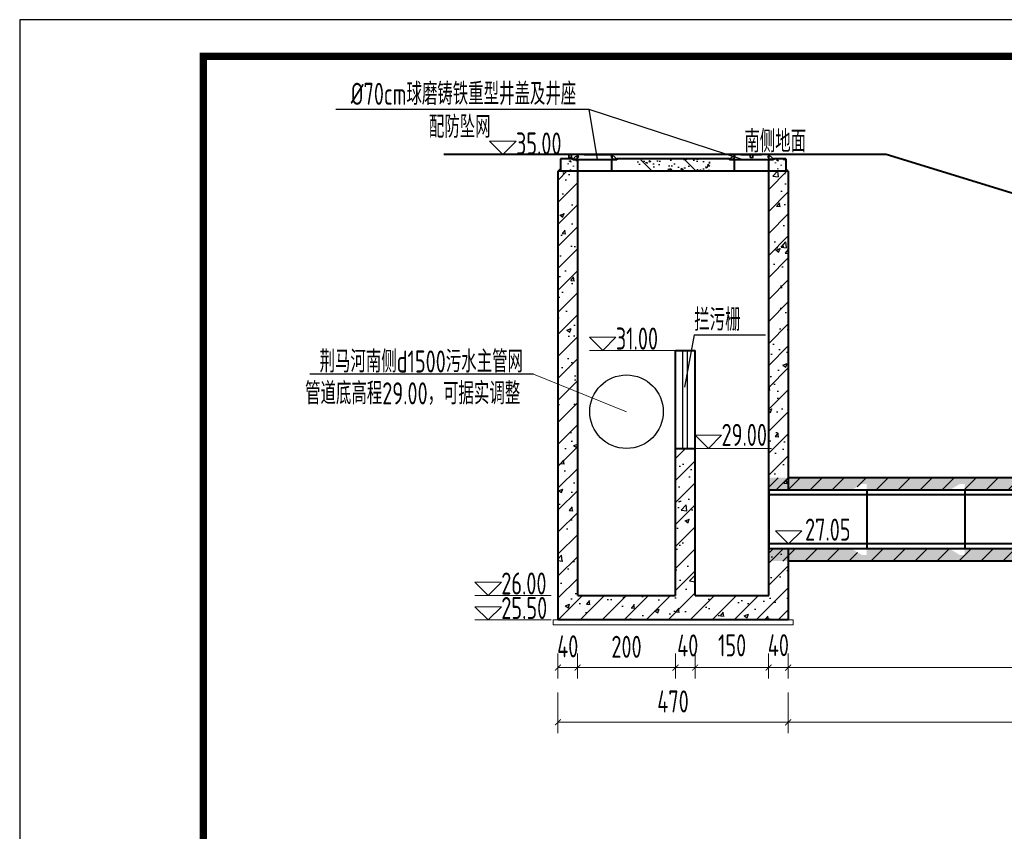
# Model space of a CAD drawing. Header units: millimetres. Extents: x 65530 to 130460, y -103607 to -18875.
# Tile 29 of 73: x 86219 to 88229, y -69807 to -68150. Entities that reach past the tile are written whole.
import ezdxf

# ---------------------------------------------------------------- set-up
doc = ezdxf.new("R2010")
doc.units = ezdxf.units.MM
doc.header["$LTSCALE"] = 0.5
for name, color, linetype, lineweight in [('LAYER3', 7, 'Continuous', 50), ('填充', 4, 'Continuous', 25), ('标注线', 4, 'Continuous', 13), ('粗线', 1, 'Continuous', 40), ('细实线', 7, 'Continuous', 25), ('细线', 3, 'Continuous', 25), ('轮廓', 1, 'Continuous', 40)]:
    doc.layers.add(name, color=color, linetype=linetype, lineweight=lineweight)
doc.styles.add('HzTxt', font='tssdeng.shx', dxfattribs={"width": 0.7, "bigfont": 'hztxt.shx'})
doc.dimstyles.new('1bi150', dxfattribs={"dimtxt": 45, "dimasz": 22.5, "dimexe": 22.5, "dimexo": 22.5, "dimgap": 20, "dimtad": 1, "dimdec": 0, "dimtxsty": 'HzTxt', "dimblk": 'ARCHTICK', "dimcen": 2.5, "dimclrd": 256, "dimclre": 256, "dimclrt": 256, "dimadec": 0, "dimazin": 0, "dimtfac": 1, "dimtdec": 0, "dimtmove": 2, "dimatfit": 2, "dimfxl": 0, "dimlwd": -1, "dimlwe": -1, "dimarcsym": 0})
pattern_1 = [(135, (86147.6573, -68465.01304), (-0.2245064, -0.2245064), [])]
pattern_2 = [(45, (88638.03766, -68464.98622), (0.2245064, -0.2245064), [])]
pattern_3 = [(135, (86467.6585, -68465.01304), (-0.2245064, -0.2245064), [])]
pattern_4 = [(45, (88958.03885, -68464.98622), (0.2245064, -0.2245064), [])]
pattern_5 = [(45, (-166.666, -2019.82), (-22.45064, 22.45064), [])]

# ---------------------------------------------------------------- blocks, each defined once
blk = doc.blocks.new('_ArchTick')
at = {"color": 0, "linetype": 'ByBlock', "const_width": 0.15}
blk.add_lwpolyline([(-0.5, -0.5), (0.5, 0.5)], dxfattribs=at)
blk = doc.blocks.new('*D390')
at = {"layer": 'Defpoints', "color": 0}
for p in [(91107.8, -69495.1), (87787.5, -69540.5), (87787.5, -69584.2)]:
    blk.add_point(p, dxfattribs=at)
at = {"layer": '标注线'}
for p, q in [((91107.8, -69517.6), (91107.8, -69606.7)), ((87787.5, -69563), (87787.5, -69606.7)), ((91107.8, -69584.2), (87787.5, -69584.2))]:
    blk.add_line(p, q, dxfattribs=at)
at = {"layer": '标注线', "xscale": 12, "yscale": 12, "zscale": 12, "rotation": 180}
blk.add_blockref('_ArchTick', (87787.5, -69584.2), dxfattribs=at)
at = {"layer": '标注线', "xscale": 12, "yscale": 12, "zscale": 12}
blk.add_blockref('_ArchTick', (91107.8, -69584.2), dxfattribs=at)
at = {"layer": '标注线', "insert": (89447.7, -69541.7), "char_height": 45, "attachment_point": 5, "style": 'HzTxt'}
blk.add_mtext('3320', dxfattribs=at)
blk = doc.blocks.new('*D409')
at = {"layer": 'Defpoints', "color": 0}
for p in [(87747.5, -69421), (87787.5, -69421), (87747.5, -69472.6)]:
    blk.add_point(p, dxfattribs=at)
at = {"layer": '标注线'}
for p, q in [((87747.5, -69443.5), (87747.5, -69495.1)), ((87787.5, -69443.5), (87787.5, -69495.1)), ((87787.5, -69472.6), (87747.5, -69472.6))]:
    blk.add_line(p, q, dxfattribs=at)
at = {"layer": '标注线', "xscale": 12, "yscale": 12, "zscale": 12, "rotation": 180}
blk.add_blockref('_ArchTick', (87747.5, -69472.6), dxfattribs=at)
at = {"layer": '标注线', "xscale": 12, "yscale": 12, "zscale": 12}
blk.add_blockref('_ArchTick', (87787.5, -69472.6), dxfattribs=at)
at = {"layer": '标注线', "insert": (87767.5, -69426.8), "char_height": 45, "attachment_point": 5, "style": 'HzTxt'}
blk.add_mtext('40', dxfattribs=at)
blk = doc.blocks.new('*D410')
at = {"layer": 'Defpoints', "color": 0}
for p in [(87597.5, -69421), (87747.5, -69421), (87597.5, -69472.6)]:
    blk.add_point(p, dxfattribs=at)
at = {"layer": '标注线'}
for p, q in [((87597.5, -69443.5), (87597.5, -69495.1)), ((87747.5, -69443.5), (87747.5, -69495.1)), ((87747.5, -69472.6), (87597.5, -69472.6))]:
    blk.add_line(p, q, dxfattribs=at)
at = {"layer": '标注线', "xscale": 12, "yscale": 12, "zscale": 12, "rotation": 180}
blk.add_blockref('_ArchTick', (87597.5, -69472.6), dxfattribs=at)
at = {"layer": '标注线', "xscale": 12, "yscale": 12, "zscale": 12}
blk.add_blockref('_ArchTick', (87747.5, -69472.6), dxfattribs=at)
at = {"layer": '标注线', "insert": (87673.1, -69427.2), "char_height": 45, "attachment_point": 5, "style": 'HzTxt'}
blk.add_mtext('150', dxfattribs=at)
blk = doc.blocks.new('*D411')
at = {"layer": 'Defpoints', "color": 0}
for p in [(87557.5, -69421), (87597.5, -69421), (87557.5, -69472.6)]:
    blk.add_point(p, dxfattribs=at)
at = {"layer": '标注线'}
for p, q in [((87557.5, -69443.5), (87557.5, -69495.1)), ((87597.5, -69443.5), (87597.5, -69495.1)), ((87597.5, -69472.6), (87557.5, -69472.6))]:
    blk.add_line(p, q, dxfattribs=at)
at = {"layer": '标注线', "xscale": 12, "yscale": 12, "zscale": 12, "rotation": 180}
blk.add_blockref('_ArchTick', (87557.5, -69472.6), dxfattribs=at)
at = {"layer": '标注线', "xscale": 12, "yscale": 12, "zscale": 12}
blk.add_blockref('_ArchTick', (87597.5, -69472.6), dxfattribs=at)
at = {"layer": '标注线', "insert": (87582.5, -69427.4), "char_height": 45, "attachment_point": 5, "style": 'HzTxt'}
blk.add_mtext('40', dxfattribs=at)
blk = doc.blocks.new('*D412')
at = {"layer": 'Defpoints', "color": 0}
for p in [(87357.5, -69421), (87557.5, -69421), (87357.5, -69472.6)]:
    blk.add_point(p, dxfattribs=at)
at = {"layer": '标注线'}
for p, q in [((87357.5, -69443.5), (87357.5, -69495.1)), ((87557.5, -69443.5), (87557.5, -69495.1)), ((87557.5, -69472.6), (87357.5, -69472.6))]:
    blk.add_line(p, q, dxfattribs=at)
at = {"layer": '标注线', "xscale": 12, "yscale": 12, "zscale": 12, "rotation": 180}
blk.add_blockref('_ArchTick', (87357.5, -69472.6), dxfattribs=at)
at = {"layer": '标注线', "xscale": 12, "yscale": 12, "zscale": 12}
blk.add_blockref('_ArchTick', (87557.5, -69472.6), dxfattribs=at)
at = {"layer": '标注线', "insert": (87457.5, -69430.1), "char_height": 45, "attachment_point": 5, "style": 'HzTxt'}
blk.add_mtext('200', dxfattribs=at)
blk = doc.blocks.new('*D413')
at = {"layer": 'Defpoints', "color": 0}
for p in [(87317.5, -69421), (87357.5, -69421), (87317.5, -69472.6)]:
    blk.add_point(p, dxfattribs=at)
at = {"layer": '标注线'}
for p, q in [((87317.5, -69443.5), (87317.5, -69495.1)), ((87357.5, -69443.5), (87357.5, -69495.1)), ((87357.5, -69472.6), (87317.5, -69472.6))]:
    blk.add_line(p, q, dxfattribs=at)
at = {"layer": '标注线', "xscale": 12, "yscale": 12, "zscale": 12, "rotation": 180}
blk.add_blockref('_ArchTick', (87317.5, -69472.6), dxfattribs=at)
at = {"layer": '标注线', "xscale": 12, "yscale": 12, "zscale": 12}
blk.add_blockref('_ArchTick', (87357.5, -69472.6), dxfattribs=at)
at = {"layer": '标注线', "insert": (87337.5, -69429.2), "char_height": 45, "attachment_point": 5, "style": 'HzTxt'}
blk.add_mtext('40', dxfattribs=at)
blk = doc.blocks.new('*D414')
at = {"layer": 'Defpoints', "color": 0}
for p in [(87317.5, -69500.6), (87787.5, -69500.6), (87317.5, -69584.2)]:
    blk.add_point(p, dxfattribs=at)
at = {"layer": '标注线'}
for p, q in [((87317.5, -69523.1), (87317.5, -69606.7)), ((87787.5, -69523.1), (87787.5, -69606.7)), ((87787.5, -69584.2), (87317.5, -69584.2))]:
    blk.add_line(p, q, dxfattribs=at)
at = {"layer": '标注线', "xscale": 12, "yscale": 12, "zscale": 12, "rotation": 180}
blk.add_blockref('_ArchTick', (87317.5, -69584.2), dxfattribs=at)
at = {"layer": '标注线', "xscale": 12, "yscale": 12, "zscale": 12}
blk.add_blockref('_ArchTick', (87787.5, -69584.2), dxfattribs=at)
at = {"layer": '标注线', "insert": (87552.5, -69541.7), "char_height": 45, "attachment_point": 5, "style": 'HzTxt'}
blk.add_mtext('470', dxfattribs=at)
blk = doc.blocks.new('*D416')
at = {"layer": 'Defpoints', "color": 0}
for p in [(91107.8, -69383.5), (87787.5, -69428.9), (87787.5, -69472.6)]:
    blk.add_point(p, dxfattribs=at)
at = {"layer": '标注线'}
for p, q in [((91107.8, -69406), (91107.8, -69495.1)), ((87787.5, -69451.4), (87787.5, -69495.1)), ((91107.8, -69472.6), (87787.5, -69472.6))]:
    blk.add_line(p, q, dxfattribs=at)
at = {"layer": '标注线', "xscale": 12, "yscale": 12, "zscale": 12, "rotation": 180}
blk.add_blockref('_ArchTick', (87787.5, -69472.6), dxfattribs=at)
at = {"layer": '标注线', "xscale": 12, "yscale": 12, "zscale": 12}
blk.add_blockref('_ArchTick', (91107.8, -69472.6), dxfattribs=at)
at = {"layer": '标注线', "insert": (89447.7, -69430.1), "char_height": 45, "attachment_point": 5, "style": 'HzTxt'}
blk.add_mtext('3320', dxfattribs=at)

msp = doc.modelspace()

# ---------------------------------------------------------------- hatches: boundary and pattern name
h = msp.add_hatch()
h.set_pattern_fill('ANSI31', color=4, scale=20, style=0)
h.set_pattern_definition([(135, (672390.77, -3848964.19), (44.9012806, 44.9012806), [])])
h.paths.add_polyline_path([(87477.85, -68436.16), (87487.85, -68436.16), (87487.85, -68434.16), (87617.85, -68434.16), (87617.85, -68436.16), (87627.85, -68436.16), (87627.85, -68459.16), (87477.85, -68459.16)])
h = msp.add_hatch()
h.set_pattern_fill('AR-CONC', color=4, scale=0.2, style=0)
h.set_pattern_definition([(130, (87627.85, -68459.162), (-36.437, -3.188), [3.81, -41.91]), (185, (87627.85, -68459.162), (7.049, 38.211), [3.048, -33.528]), (79.55, (87624.812, -68459.428), (-29.3885, 35.023), [3.238, -35.618]), (133.816, (87627.85, -68449), (-54.216, -8.408), [5.715, -62.865]), (83.364, (87623.33, -68449.703), (-47.48, 49.485), [4.857, -53.427]), (188.816, (87627.85, -68449), (-47.48, 49.485), [4.572, -50.292]), (159, (87622.77, -68451.542), (-30.323, -20.453), [3.81, -41.91]), (214, (87622.77, -68451.542), (-12.36, 36.838), [3.048, -33.528]), (108.55, (87620.24, -68453.247), (-42.683, 16.385), [3.238, -35.618]), (142.5, (87627.849, -68459.162), (-0.6177, 16.911), [0, -33.1216, 0, -34.036, 0, -33.655]), (172.5, (87627.849, -68459.162), (-13.364, 20.0361), [0, -19.4056, 0, -32.3596, 0, -12.827]), (212.5, (87639.177, -68459.162), (-27.1181, -1.1457), [0, -12.7, 0, -39.624, 0, -52.578]), (222.5, (87644.257, -68459.162), (-29.626, 5.0853), [0, -16.51, 0, -26.3144, 0, -37.338])])
h.paths.add_polyline_path([(87477.85, -68436.16), (87487.85, -68436.16), (87487.85, -68434.16), (87617.85, -68434.16), (87617.85, -68436.16), (87627.85, -68436.16), (87627.85, -68459.16), (87477.85, -68459.16)])
at = {"layer": '填充'}
h = msp.add_hatch(dxfattribs=at)
h.set_pattern_fill('ANSI31', color=256, scale=10, style=0)
h.set_pattern_definition([(45, (33.334, -2019.82), (-22.45064, 22.45064), [])])
h.paths.add_polyline_path([(87787.85, -69375.15), (87787.85, -69230.15), (87757.09, -69230.15), (87755.09, -69231.95), (87753.09, -69230.15), (87747.85, -69230.15), (87747.85, -69325.15), (87597.85, -69325.15), (87597.85, -69025.15), (87557.85, -69025.15), (87557.85, -69325.15), (87357.85, -69325.15), (87357.85, -68910.08), (87317.85, -68893.99), (87317.85, -69375.15)])
h.paths.add_polyline_path([(87787.85, -68459.16), (87747.85, -68459.16), (87747.85, -69110.15), (87753.09, -69110.15), (87755.09, -69108.35), (87757.09, -69110.15), (87787.85, -69110.15)])
h.paths.add_polyline_path([(87357.85, -68459.16), (87317.85, -68459.16), (87317.85, -68893.99), (87357.85, -68910.08)])
h.paths.add_polyline_path([(87642.49, -69029.05), (87762.44, -69029.05), (87762.44, -68974.53), (87642.49, -68974.53)], flags=25)
h = msp.add_hatch(dxfattribs=at)
h.set_pattern_fill('ANSI31', color=256, scale=10, style=0)
h.set_pattern_definition(pattern_5)
h.paths.add_polyline_path([(91147.85, -69097.85), (91147.85, -69085.15), (89267.1, -69085.15), (89267.1, -69110.15), (89317.5, -69110.15), (89337.59, -69097.85), (89348.09, -69097.85), (89348.09, -69110.15), (89353.09, -69110.15), (89354.09, -69109.25), (89356.09, -69109.25), (89357.09, -69110.15), (89517.5, -69110.15), (89537.59, -69097.85), (89548.09, -69097.85), (89548.09, -69110.15), (89553.09, -69110.15), (89554.09, -69109.25), (89556.09, -69109.25), (89557.09, -69110.15), (89717.5, -69110.15), (89737.59, -69097.85), (89748.09, -69097.85), (89748.09, -69110.15), (89753.09, -69110.15), (89754.09, -69109.25), (89756.09, -69109.25), (89757.09, -69110.15), (89917.5, -69110.15), (89937.59, -69097.85), (89948.09, -69097.85), (89948.09, -69110.15), (89953.09, -69110.15), (89954.09, -69109.25), (89956.09, -69109.25), (89957.09, -69110.15), (90117.5, -69110.15), (90137.59, -69097.85), (90148.09, -69097.85), (90148.09, -69110.15), (90153.09, -69110.15), (90154.09, -69109.25), (90156.09, -69109.25), (90157.09, -69110.15), (90317.5, -69110.15), (90337.59, -69097.85), (90348.09, -69097.85), (90348.09, -69110.15), (90353.09, -69110.15), (90354.09, -69109.25), (90356.09, -69109.25), (90357.09, -69110.15), (90517.5, -69110.15), (90537.59, -69097.85), (90548.09, -69097.85), (90548.09, -69110.15), (90553.09, -69110.15), (90554.09, -69109.25), (90556.09, -69109.25), (90557.09, -69110.15), (90717.5, -69110.15), (90737.59, -69097.85), (90748.09, -69097.85), (90748.09, -69110.15), (90753.09, -69110.15), (90754.09, -69109.25), (90756.09, -69109.25), (90757.09, -69110.15), (90917.5, -69110.15), (90937.59, -69097.85), (90948.09, -69097.85), (90948.09, -69110.15), (90953.09, -69110.15), (90954.09, -69109.25), (90956.09, -69109.25), (90957.09, -69110.15), (91117.5, -69110.15), (91137.59, -69097.85)])
h.paths.add_polyline_path([(87747.85, -69085.15), (87747.85, -69097.85), (87748.09, -69097.85), (87748.09, -69110.15), (87753.09, -69110.15), (87754.09, -69109.25), (87756.09, -69109.25), (87757.09, -69110.15), (87917.5, -69110.15), (87937.59, -69097.85), (87948.09, -69097.85), (87948.09, -69110.15), (87953.09, -69110.15), (87954.09, -69109.25), (87956.09, -69109.25), (87957.09, -69110.15), (88117.5, -69110.15), (88137.59, -69097.85), (88148.09, -69097.85), (88148.09, -69110.15), (88153.09, -69110.15), (88154.09, -69109.25), (88156.09, -69109.25), (88157.09, -69110.15), (88317.5, -69110.15), (88337.59, -69097.85), (88348.09, -69097.85), (88348.09, -69110.15), (88353.09, -69110.15), (88354.09, -69109.25), (88356.09, -69109.25), (88357.09, -69110.15), (88517.5, -69110.15), (88537.59, -69097.85), (88548.09, -69097.85), (88548.09, -69110.15), (88553.09, -69110.15), (88554.09, -69109.25), (88556.09, -69109.25), (88557.09, -69110.15), (88717.5, -69110.15), (88737.59, -69097.85), (88748.09, -69097.85), (88748.09, -69110.15), (88753.09, -69110.15), (88754.09, -69109.25), (88756.09, -69109.25), (88757.09, -69110.15), (88917.5, -69110.15), (88937.59, -69097.85), (88948.09, -69097.85), (88948.09, -69110.15), (88953.09, -69110.15), (88954.09, -69109.25), (88956.09, -69109.25), (88957.09, -69110.15), (89117.5, -69110.15), (89137.59, -69097.85), (89148.09, -69097.85), (89148.09, -69110.15), (89153.09, -69110.15), (89154.09, -69109.25), (89156.09, -69109.25), (89157.09, -69110.15), (89267.1, -69110.15), (89267.1, -69085.15)])
h = msp.add_hatch(dxfattribs=at)
h.set_pattern_fill('ANSI31', color=256, scale=10, style=0)
h.set_pattern_definition(pattern_5)
h.paths.add_polyline_path([(87747.85, -69242.45), (87747.85, -69255.15), (91147.85, -69255.15), (91147.85, -69242.45), (91137.59, -69242.45), (91117.5, -69230.15), (90957.09, -69230.15), (90955.09, -69231.95), (90953.09, -69230.15), (90948.09, -69230.15), (90948.09, -69242.45), (90937.59, -69242.45), (90917.5, -69230.15), (90757.09, -69230.15), (90755.09, -69231.95), (90753.09, -69230.15), (90748.09, -69230.15), (90748.09, -69242.45), (90737.59, -69242.45), (90717.5, -69230.15), (90557.09, -69230.15), (90555.09, -69231.95), (90553.09, -69230.15), (90548.09, -69230.15), (90548.09, -69242.45), (90537.59, -69242.45), (90517.5, -69230.15), (90357.09, -69230.15), (90355.09, -69231.95), (90353.09, -69230.15), (90348.09, -69230.15), (90348.09, -69242.45), (90337.59, -69242.45), (90317.5, -69230.15), (90157.09, -69230.15), (90155.09, -69231.95), (90153.09, -69230.15), (90148.09, -69230.15), (90148.09, -69242.45), (90137.59, -69242.45), (90117.5, -69230.15), (89957.09, -69230.15), (89955.09, -69231.95), (89953.09, -69230.15), (89948.09, -69230.15), (89948.09, -69242.45), (89937.59, -69242.45), (89917.5, -69230.15), (89757.09, -69230.15), (89755.09, -69231.95), (89753.09, -69230.15), (89748.09, -69230.15), (89748.09, -69242.45), (89737.59, -69242.45), (89717.5, -69230.15), (89557.09, -69230.15), (89555.09, -69231.95), (89553.09, -69230.15), (89548.09, -69230.15), (89548.09, -69242.45), (89537.59, -69242.45), (89517.5, -69230.15), (89357.09, -69230.15), (89355.09, -69231.95), (89353.09, -69230.15), (89348.09, -69230.15), (89348.09, -69242.45), (89337.59, -69242.45), (89317.5, -69230.15), (89157.09, -69230.15), (89155.09, -69231.95), (89153.09, -69230.15), (89148.09, -69230.15), (89148.09, -69242.45), (89137.59, -69242.45), (89117.5, -69230.15), (88957.09, -69230.15), (88955.09, -69231.95), (88953.09, -69230.15), (88948.09, -69230.15), (88948.09, -69242.45), (88937.59, -69242.45), (88917.5, -69230.15), (88757.09, -69230.15), (88755.09, -69231.95), (88753.09, -69230.15), (88748.09, -69230.15), (88748.09, -69242.45), (88737.59, -69242.45), (88717.5, -69230.15), (88557.09, -69230.15), (88555.09, -69231.95), (88553.09, -69230.15), (88548.09, -69230.15), (88548.09, -69242.45), (88537.59, -69242.45), (88517.5, -69230.15), (88357.09, -69230.15), (88355.09, -69231.95), (88353.09, -69230.15), (88348.09, -69230.15), (88348.09, -69242.45), (88337.59, -69242.45), (88317.5, -69230.15), (88157.09, -69230.15), (88155.09, -69231.95), (88153.09, -69230.15), (88148.09, -69230.15), (88148.09, -69242.45), (88137.59, -69242.45), (88117.5, -69230.15), (87957.09, -69230.15), (87955.09, -69231.95), (87953.09, -69230.15), (87948.09, -69230.15), (87948.09, -69242.45), (87937.59, -69242.45), (87917.5, -69230.15), (87757.09, -69230.15), (87755.09, -69231.95), (87753.09, -69230.15), (87748.09, -69230.15), (87748.09, -69242.45)])
at = {"layer": '标注线'}
h = msp.add_hatch(dxfattribs=at)
h.set_pattern_fill('AR-CONC', color=256, scale=0.2)
h.set_pattern_definition([(50, (52430.573, -71510.82), (36.436934, -3.187817), [3.81, -41.91]), (355, (52430.573, -71510.82), (-7.048684, 38.21137), [3.048, -33.528117]), (100.45144, (52433.61, -71511.085), (29.38825, 35.02355), [3.238, -35.61805]), (46.1842, (52430.573, -71500.66), (54.21581, -8.408466), [5.715, -62.865]), (96.63556, (52435.09, -71501.36), (47.48083, 49.485225), [4.857005, -53.42712]), (351.18415, (52430.573, -71500.66), (47.48083, 49.485225), [4.57199, -50.29195]), (21, (52435.653, -71503.2), (30.322878, -20.45304), [3.81, -41.91]), (326, (52435.653, -71503.2), (12.360406, 36.837593), [3.048, -33.528]), (71.45144, (52438.18, -71504.904), (42.683284, 16.384554), [3.238, -35.617988]), (37.5, (52430.573, -71510.82), (0.6177207, 16.911008), [0, -33.1216, 0, -34.036, 0, -33.655]), (7.5, (52430.573, -71510.82), (13.3639325, 20.036115), [0, -19.4056, 0, -32.3596, 0, -12.827]), (327.5, (52419.245, -71510.82), (27.118119, -1.145749), [0, -12.7, 0, -39.624, 0, -52.578]), (317.5, (52414.165, -71510.82), (29.625836, 5.085298), [0, -16.51, 0, -26.3144, 0, -37.338])])
h.paths.add_polyline_path([(87322.85, -68459.16), (87322.85, -68434.16), (87347.85, -68434.16), (87347.85, -68436.16), (87357.85, -68436.16), (87357.85, -68459.16)])
h = msp.add_hatch(dxfattribs=at)
h.set_pattern_fill('AR-CONC', color=256, scale=0.2)
h.set_pattern_definition([(50, (52853.953, -71508.798), (36.436934, -3.187817), [3.81, -41.91]), (355, (52853.953, -71508.798), (-7.048684, 38.21137), [3.048, -33.528117]), (100.45144, (52856.99, -71509.063), (29.38825, 35.02355), [3.238, -35.61805]), (46.1842, (52853.953, -71498.64), (54.21581, -8.408466), [5.715, -62.865]), (96.63556, (52858.47, -71499.34), (47.48083, 49.485225), [4.857005, -53.42712]), (351.18415, (52853.953, -71498.64), (47.48083, 49.485225), [4.57199, -50.29195]), (21, (52859.033, -71501.178), (30.322878, -20.45304), [3.81, -41.91]), (326, (52859.033, -71501.178), (12.360406, 36.837593), [3.048, -33.528]), (71.45144, (52861.56, -71502.882), (42.683284, 16.384554), [3.238, -35.617988]), (37.5, (52853.953, -71508.798), (0.6177207, 16.911008), [0, -33.1216, 0, -34.036, 0, -33.655]), (7.5, (52853.953, -71508.798), (13.3639325, 20.036115), [0, -19.4056, 0, -32.3596, 0, -12.827]), (327.5, (52842.625, -71508.798), (27.118119, -1.145749), [0, -12.7, 0, -39.624, 0, -52.578]), (317.5, (52837.545, -71508.798), (29.625836, 5.085298), [0, -16.51, 0, -26.3144, 0, -37.338])])
h.paths.add_polyline_path([(87746.23, -68457.14), (87746.23, -68432.14), (87771.23, -68432.14), (87771.23, -68434.14), (87781.23, -68434.14), (87781.23, -68457.14)])
at = {"layer": '细实线'}
h = msp.add_hatch(dxfattribs=at)
h.set_pattern_fill('AR-CONC', color=256, scale=0.5, style=0)
h.set_pattern_definition([(50, (33.334, -2019.82), (91.092334, -7.969543), [9.525, -104.775]), (355, (33.33, -2019.82), (-17.62141, 95.52832), [7.62, -83.82]), (100.451, (40.925, -2020.48), (73.47125, 87.558344), [8.095, -89.045]), (46.1842, (33.33, -1994.42), (135.53952, -21.02116), [14.2875, -157.1625]), (96.6356, (44.63, -1996.17), (118.70212, 123.71278), [12.1425, -133.5675]), (351.184, (33.33, -1994.42), (118.7023, 123.71256), [11.43, -125.73]), (21, (46.034, -2000.77), (75.80744, -51.13276), [9.525, -104.775]), (326, (46.03, -2000.77), (30.901014, 92.09398), [7.62, -83.82]), (71.4514, (52.35, -2005.03), (106.708245, 40.96143), [8.095, -89.045]), (37.5, (33.334, -2019.82), (1.544302, 42.277519), [0, -82.804, 0, -85.09, 0, -84.1375]), (7.5, (33.334, -2019.82), (33.409831, 50.090287), [0, -48.514, 0, -80.899, 0, -32.0675]), (327.5, (5.013, -2019.82), (67.795298, -2.864372), [0, -31.75, 0, -99.06, 0, -131.445]), (317.5, (-7.69, -2019.82), (74.06459, 12.713246), [0, -41.275, 0, -65.786, 0, -93.345])])
h.paths.add_polyline_path([(87747.85, -69110.15), (87753.09, -69110.15), (87755.09, -69108.35), (87757.09, -69110.15), (87787.85, -69110.15), (87787.85, -68459.16), (87747.85, -68459.16)])
h.paths.add_polyline_path([(87317.85, -69375.15), (87787.85, -69375.15), (87787.85, -69230.15), (87757.09, -69230.15), (87755.09, -69231.95), (87753.09, -69230.15), (87747.85, -69230.15), (87747.85, -69325.15), (87597.85, -69325.15), (87597.85, -69025.15), (87557.85, -69025.15), (87557.85, -69325.15), (87357.85, -69325.15), (87357.85, -68910.08), (87317.85, -68893.99)])
h.paths.add_polyline_path([(87317.85, -68893.99), (87357.85, -68910.08), (87357.85, -68459.16), (87317.85, -68459.16)])
h.paths.add_polyline_path([(87642.49, -69029.05), (87762.44, -69029.05), (87762.44, -68974.53), (87642.49, -68974.53)], flags=25)
h = msp.add_hatch(dxfattribs=at)
h.set_pattern_fill('AR-CONC', color=256, scale=0.5, style=0)
h.set_pattern_definition([(50, (-166.666, -2019.82), (91.092334, -7.969543), [9.525, -104.775]), (355, (-166.67, -2019.82), (-17.62141, 95.52832), [7.62, -83.82]), (100.451, (-159.075, -2020.48), (73.47125, 87.558344), [8.095, -89.045]), (46.1842, (-166.67, -1994.42), (135.53952, -21.02116), [14.2875, -157.1625]), (96.6356, (-155.37, -1996.17), (118.70212, 123.71278), [12.1425, -133.5675]), (351.184, (-166.67, -1994.42), (118.7023, 123.71256), [11.43, -125.73]), (21, (-153.966, -2000.77), (75.80744, -51.13276), [9.525, -104.775]), (326, (-153.97, -2000.77), (30.901014, 92.09398), [7.62, -83.82]), (71.4514, (-147.65, -2005.03), (106.708245, 40.96143), [8.095, -89.045]), (37.5, (-166.666, -2019.82), (1.544302, 42.277519), [0, -82.804, 0, -85.09, 0, -84.1375]), (7.5, (-166.666, -2019.82), (33.409831, 50.090287), [0, -48.514, 0, -80.899, 0, -32.0675]), (327.5, (-194.987, -2019.82), (67.795298, -2.864372), [0, -31.75, 0, -99.06, 0, -131.445]), (317.5, (-207.69, -2019.82), (74.06459, 12.713246), [0, -41.275, 0, -65.786, 0, -93.345])])
h.paths.add_polyline_path([(91147.85, -69097.85), (91147.85, -69085.15), (89267.1, -69085.15), (89267.1, -69110.15), (89317.5, -69110.15), (89337.59, -69097.85), (89348.09, -69097.85), (89348.09, -69110.15), (89353.09, -69110.15), (89355.09, -69108.35), (89357.09, -69110.15), (89517.5, -69110.15), (89537.59, -69097.85), (89548.09, -69097.85), (89548.09, -69110.15), (89553.09, -69110.15), (89555.09, -69108.35), (89557.09, -69110.15), (89717.5, -69110.15), (89737.59, -69097.85), (89748.09, -69097.85), (89748.09, -69110.15), (89753.09, -69110.15), (89755.09, -69108.35), (89757.09, -69110.15), (89917.5, -69110.15), (89937.59, -69097.85), (89948.09, -69097.85), (89948.09, -69110.15), (89953.09, -69110.15), (89955.09, -69108.35), (89957.09, -69110.15), (90117.5, -69110.15), (90137.59, -69097.85), (90148.09, -69097.85), (90148.09, -69110.15), (90153.09, -69110.15), (90155.09, -69108.35), (90157.09, -69110.15), (90317.5, -69110.15), (90337.59, -69097.85), (90348.09, -69097.85), (90348.09, -69110.15), (90353.09, -69110.15), (90355.09, -69108.35), (90357.09, -69110.15), (90517.5, -69110.15), (90537.59, -69097.85), (90548.09, -69097.85), (90548.09, -69110.15), (90553.09, -69110.15), (90555.09, -69108.35), (90557.09, -69110.15), (90717.5, -69110.15), (90737.59, -69097.85), (90748.09, -69097.85), (90748.09, -69110.15), (90753.09, -69110.15), (90755.09, -69108.35), (90757.09, -69110.15), (90917.5, -69110.15), (90937.59, -69097.85), (90948.09, -69097.85), (90948.09, -69110.15), (90953.09, -69110.15), (90955.09, -69108.35), (90957.09, -69110.15), (91117.5, -69110.15), (91137.59, -69097.85)])
h.paths.add_polyline_path([(87747.85, -69085.15), (87747.85, -69097.85), (87748.09, -69097.85), (87748.09, -69110.15), (87753.09, -69110.15), (87755.09, -69108.35), (87757.09, -69110.15), (87917.5, -69110.15), (87937.59, -69097.85), (87948.09, -69097.85), (87948.09, -69110.15), (87953.09, -69110.15), (87955.09, -69108.35), (87957.09, -69110.15), (88117.5, -69110.15), (88137.59, -69097.85), (88148.09, -69097.85), (88148.09, -69110.15), (88153.09, -69110.15), (88155.09, -69108.35), (88157.09, -69110.15), (88317.5, -69110.15), (88337.59, -69097.85), (88348.09, -69097.85), (88348.09, -69110.15), (88353.09, -69110.15), (88355.09, -69108.35), (88357.09, -69110.15), (88517.5, -69110.15), (88537.59, -69097.85), (88548.09, -69097.85), (88548.09, -69110.15), (88553.09, -69110.15), (88555.09, -69108.35), (88557.09, -69110.15), (88717.5, -69110.15), (88737.59, -69097.85), (88748.09, -69097.85), (88748.09, -69110.15), (88753.09, -69110.15), (88755.09, -69108.35), (88757.09, -69110.15), (88917.5, -69110.15), (88937.59, -69097.85), (88948.09, -69097.85), (88948.09, -69110.15), (88953.09, -69110.15), (88955.09, -69108.35), (88957.09, -69110.15), (89117.5, -69110.15), (89137.59, -69097.85), (89148.09, -69097.85), (89148.09, -69110.15), (89153.09, -69110.15), (89155.09, -69108.35), (89157.09, -69110.15), (89267.1, -69110.15), (89267.1, -69085.15)])
h.paths.add_polyline_path([(87747.85, -69242.45), (87747.85, -69255.15), (91147.85, -69255.15), (91147.85, -69242.45), (91137.59, -69242.45), (91117.5, -69230.15), (90957.09, -69230.15), (90955.09, -69231.95), (90953.09, -69230.15), (90948.09, -69230.15), (90948.09, -69242.45), (90937.59, -69242.45), (90917.5, -69230.15), (90757.09, -69230.15), (90755.09, -69231.95), (90753.09, -69230.15), (90748.09, -69230.15), (90748.09, -69242.45), (90737.59, -69242.45), (90717.5, -69230.15), (90557.09, -69230.15), (90555.09, -69231.95), (90553.09, -69230.15), (90548.09, -69230.15), (90548.09, -69242.45), (90537.59, -69242.45), (90517.5, -69230.15), (90357.09, -69230.15), (90355.09, -69231.95), (90353.09, -69230.15), (90348.09, -69230.15), (90348.09, -69242.45), (90337.59, -69242.45), (90317.5, -69230.15), (90157.09, -69230.15), (90155.09, -69231.95), (90153.09, -69230.15), (90148.09, -69230.15), (90148.09, -69242.45), (90137.59, -69242.45), (90117.5, -69230.15), (89957.09, -69230.15), (89955.09, -69231.95), (89953.09, -69230.15), (89948.09, -69230.15), (89948.09, -69242.45), (89937.59, -69242.45), (89917.5, -69230.15), (89757.09, -69230.15), (89755.09, -69231.95), (89753.09, -69230.15), (89748.09, -69230.15), (89748.09, -69242.45), (89737.59, -69242.45), (89717.5, -69230.15), (89557.09, -69230.15), (89555.09, -69231.95), (89553.09, -69230.15), (89548.09, -69230.15), (89548.09, -69242.45), (89537.59, -69242.45), (89517.5, -69230.15), (89357.09, -69230.15), (89355.09, -69231.95), (89353.09, -69230.15), (89348.09, -69230.15), (89348.09, -69242.45), (89337.59, -69242.45), (89317.5, -69230.15), (89157.09, -69230.15), (89155.09, -69231.95), (89153.09, -69230.15), (89148.09, -69230.15), (89148.09, -69242.45), (89137.59, -69242.45), (89117.5, -69230.15), (88957.09, -69230.15), (88955.09, -69231.95), (88953.09, -69230.15), (88948.09, -69230.15), (88948.09, -69242.45), (88937.59, -69242.45), (88917.5, -69230.15), (88757.09, -69230.15), (88755.09, -69231.95), (88753.09, -69230.15), (88748.09, -69230.15), (88748.09, -69242.45), (88737.59, -69242.45), (88717.5, -69230.15), (88557.09, -69230.15), (88555.09, -69231.95), (88553.09, -69230.15), (88548.09, -69230.15), (88548.09, -69242.45), (88537.59, -69242.45), (88517.5, -69230.15), (88357.09, -69230.15), (88355.09, -69231.95), (88353.09, -69230.15), (88348.09, -69230.15), (88348.09, -69242.45), (88337.59, -69242.45), (88317.5, -69230.15), (88157.09, -69230.15), (88155.09, -69231.95), (88153.09, -69230.15), (88148.09, -69230.15), (88148.09, -69242.45), (88137.59, -69242.45), (88117.5, -69230.15), (87957.09, -69230.15), (87955.09, -69231.95), (87953.09, -69230.15), (87948.09, -69230.15), (87948.09, -69242.45), (87937.59, -69242.45), (87917.5, -69230.15), (87757.09, -69230.15), (87755.09, -69231.95), (87753.09, -69230.15), (87748.09, -69230.15), (87748.09, -69242.45)])
at = {"layer": '细线', "linetype": 'Continuous', "lineweight": 25}
h = msp.add_hatch(dxfattribs=at)
h.set_pattern_fill('ANSI31', color=256, scale=0.1, angle=90, style=0)
h.set_pattern_definition(pattern_1)
h.paths.add_polyline_path([(87357.85, -68430.15), (87356.96, -68430.15), (87356.6, -68434.29), (87349.79, -68434.15), (87349.79, -68433.65), (87349.12, -68433.65), (87348.87, -68435.15), (87357.37, -68435.15)])
h = msp.add_hatch(dxfattribs=at)
h.set_pattern_fill('ANSI31', color=256, scale=0.1, angle=90, style=0)
h.set_pattern_definition(pattern_1)
h.paths.add_polyline_path([(87358.84, -68427.95), (87359.04, -68429.06), (87357.83, -68429.11), (87358.23, -68427.96), (87357.97, -68427.96), (87357.97, -68427.95), (87357.15, -68427.95), (87356.96, -68430.15), (87359.49, -68430.15), (87359.45, -68430)])
h.paths.add_polyline_path([(87357.92, -68425.2), (87357.18, -68425.18), (87357.24, -68427.95), (87357.97, -68427.95)])
h = msp.add_hatch(dxfattribs=at)
h.set_pattern_fill('ANSI31', color=256, scale=0.1, angle=90, style=0)
h.set_pattern_definition(pattern_2)
h.paths.add_polyline_path([(87426.85, -68427.92), (87426.65, -68429.04), (87427.86, -68429.08), (87427.47, -68427.93), (87427.72, -68427.94), (87427.72, -68427.92), (87428.55, -68427.92), (87428.74, -68430.12), (87426.21, -68430.12), (87426.24, -68429.97)])
h.paths.add_polyline_path([(87427.78, -68425.17), (87428.52, -68425.16), (87428.45, -68427.92), (87427.72, -68427.92)])
h = msp.add_hatch(dxfattribs=at)
h.set_pattern_fill('ANSI31', color=256, scale=0.1, angle=90, style=0)
h.set_pattern_definition(pattern_2)
h.paths.add_polyline_path([(87427.85, -68430.12), (87428.74, -68430.12), (87429.09, -68434.26), (87435.9, -68434.12), (87435.9, -68433.62), (87436.57, -68433.62), (87436.83, -68435.12), (87428.33, -68435.12)])
h = msp.add_hatch(dxfattribs=at)
h.set_pattern_fill('ANSI31', color=256, scale=0.1, angle=90, style=0)
h.set_pattern_definition(pattern_3)
h.paths.add_polyline_path([(87677.85, -68430.15), (87676.96, -68430.15), (87676.61, -68434.29), (87669.79, -68434.15), (87669.79, -68433.65), (87669.13, -68433.65), (87668.87, -68435.15), (87677.37, -68435.15)])
h = msp.add_hatch(dxfattribs=at)
h.set_pattern_fill('ANSI31', color=256, scale=0.1, angle=90, style=0)
h.set_pattern_definition(pattern_3)
h.paths.add_polyline_path([(87678.84, -68427.95), (87679.04, -68429.06), (87677.84, -68429.11), (87678.23, -68427.96), (87677.97, -68427.96), (87677.97, -68427.95), (87677.15, -68427.95), (87676.96, -68430.15), (87679.49, -68430.15), (87679.45, -68430)])
h.paths.add_polyline_path([(87677.92, -68425.2), (87677.18, -68425.18), (87677.24, -68427.95), (87677.97, -68427.95)])
h = msp.add_hatch(dxfattribs=at)
h.set_pattern_fill('ANSI31', color=256, scale=0.1, angle=90, style=0)
h.set_pattern_definition(pattern_4)
h.paths.add_polyline_path([(87746.85, -68427.92), (87746.65, -68429.04), (87747.86, -68429.08), (87747.47, -68427.93), (87747.72, -68427.94), (87747.72, -68427.92), (87748.55, -68427.92), (87748.74, -68430.12), (87746.21, -68430.12), (87746.24, -68429.97)])
h.paths.add_polyline_path([(87747.78, -68425.17), (87748.52, -68425.16), (87748.45, -68427.92), (87747.72, -68427.92)])
h = msp.add_hatch(dxfattribs=at)
h.set_pattern_fill('ANSI31', color=256, scale=0.1, angle=90, style=0)
h.set_pattern_definition(pattern_4)
h.paths.add_polyline_path([(87747.85, -68430.12), (87748.74, -68430.12), (87749.09, -68434.26), (87755.9, -68434.12), (87755.9, -68433.62), (87756.57, -68433.62), (87756.83, -68435.12), (87748.33, -68435.12)])

# ---------------------------------------------------------------- linework, layer by layer
at = {"color": 4}
msp.add_line((87595.42, -68793.08), (87575.59, -68899.89), dxfattribs=at)
for p, q in [((87571.58, -68825.15), (87571.58, -69025.15)), ((87581.58, -68825.15), (87581.58, -69025.15))]:
    msp.add_line(p, q)
at = {"color": 0}
msp.add_lwpolyline([(86218.76, -72604.87), (92518.76, -72604.87), (92518.76, -68149.87), (86218.76, -68149.87)], close=True, dxfattribs=at)
at = {"color": 0, "const_width": 15}
msp.add_lwpolyline([(86593.76, -72529.87), (92443.76, -72529.87), (92443.76, -68224.87), (86593.76, -68224.87)], close=True, dxfattribs=at)
at = {"layer": 'LAYER3', "color": 7, "lineweight": 50}
for p, q in [((87347.85, -68434.16), (87347.85, -68436.16)), ((87437.85, -68434.16), (87437.85, -68436.16))]:
    msp.add_line(p, q, dxfattribs=at)
at = {"layer": '标注线'}
for p, q in [((87357.18, -68425.18), (87357.18, -68425.15)), ((87428.52, -68425.16), (87428.52, -68425.15)), ((87733.55, -68425.15), (87733.35, -68425.6)), ((87557.85, -68825.15), (87381.98, -68825.15)), ((87267.76, -68873.85), (87457.52, -68950.15)), ((87753.36, -69025.15), (87597.85, -69025.15)), ((87303.7, -69325.15), (87148.19, -69325.15)), ((87303.7, -69375.15), (87148.19, -69375.15)), ((87307.85, -69385.15), (87307.85, -69375.15)), ((87317.85, -69375.15), (87307.85, -69375.15)), ((87797.85, -69385.15), (87307.85, -69385.15)), ((87797.85, -69375.15), (87787.85, -69375.15)), ((87797.85, -69385.15), (87797.85, -69375.15))]:
    msp.add_line(p, q, dxfattribs=at)
for points in [[(87205.03, -68425.12), (87231.96, -68398.19), (87178.1, -68398.19)], [(87408.92, -68825.15), (87435.85, -68798.22), (87381.98, -68798.22)], [(87624.78, -69025.15), (87651.71, -68998.22), (87597.85, -68998.22)], [(87788.43, -69220.15), (87815.37, -69193.22), (87761.5, -69193.22)], [(87175.12, -69325.15), (87202.05, -69298.22), (87148.19, -69298.22)], [(87175.12, -69375.15), (87202.05, -69348.22), (87148.19, -69348.22)]]:
    msp.add_lwpolyline(points, close=True, dxfattribs=at)
at = {"layer": '粗线'}
for p, q in [((87347.85, -68434.16), (87322.85, -68434.16)), ((87322.85, -68434.16), (87322.85, -68459.16)), ((87437.85, -68436.16), (87347.85, -68436.16)), ((87357.85, -68459.16), (87357.85, -68436.16)), ((87427.85, -68459.16), (87427.85, -68436.16)), ((87667.85, -68434.16), (87437.85, -68434.16)), ((87667.85, -68434.16), (87667.85, -68436.16)), ((87757.85, -68436.16), (87667.85, -68436.16)), ((87677.85, -68459.16), (87677.85, -68436.16)), ((87747.85, -68459.16), (87747.85, -68436.16)), ((87782.85, -68434.16), (87757.85, -68434.16)), ((87757.85, -68434.16), (87757.85, -68436.16)), ((87782.85, -68434.16), (87782.85, -68459.16)), ((87317.85, -68459.16), (87322.85, -68454.16)), ((87317.85, -69375.15), (87317.85, -68459.16)), ((87787.85, -68459.16), (87317.85, -68459.16)), ((87357.85, -69325.15), (87357.85, -68459.16)), ((87747.85, -69325.15), (87747.85, -68459.16)), ((87787.85, -68459.16), (87782.85, -68454.16)), ((87787.85, -68459.16), (87787.85, -69110.15)), ((87557.85, -69325.15), (87557.85, -68825.15)), ((87557.85, -68825.15), (87597.85, -68825.15)), ((87597.85, -69325.15), (87597.85, -68825.15)), ((87557.85, -69025.15), (87597.85, -69025.15)), ((87787.85, -69230.15), (87787.85, -69375.15)), ((87357.85, -69325.15), (87557.85, -69325.15)), ((87597.85, -69325.15), (87747.85, -69325.15)), ((87787.85, -69375.15), (87317.85, -69375.15))]:
    msp.add_line(p, q, dxfattribs=at)
at = {"layer": '细实线'}
for p, q in [((86864.28, -68332.7), (87380.51, -68332.7)), ((87380.51, -68332.7), (87397.61, -68435.16)), ((87380.51, -68332.7), (87696.92, -68436.16)), ((87595.42, -68793.08), (87741.05, -68793.08)), ((87267.76, -68873.85), (86810.79, -68873.85))]:
    msp.add_line(p, q, dxfattribs=at)
msp.add_circle((87457.52, -68950.15), 75, dxfattribs=at)
at = {"layer": '细线', "linetype": 'Continuous', "lineweight": 25}
for p, q in [((87337.2, -68425.44), (87337.2, -68425.18)), ((87339.2, -68425.44), (87339.2, -68425.18)), ((87339.92, -68431.14), (87339.78, -68426.05)), ((87340.12, -68431.34), (87345.73, -68431.34)), ((87340.38, -68425.45), (87345.28, -68425.45)), ((87340.6, -68430.34), (87340.58, -68425.65)), ((87340.6, -68431.34), (87345.07, -68431.34)), ((87340.8, -68430.54), (87344.9, -68430.54)), ((87341.2, -68425.44), (87341.2, -68425.18)), ((87343.2, -68425.44), (87343.2, -68425.18)), ((87345.1, -68430.33), (87345.08, -68425.65)), ((87345.2, -68425.44), (87345.2, -68425.18)), ((87345.93, -68431.13), (87345.88, -68426.05)), ((87428.56, -68425.85), (87346.08, -68425.85)), ((87347.2, -68425.44), (87347.2, -68425.18)), ((87348.87, -68435.15), (87349.21, -68433.15)), ((87348.87, -68435.15), (87357.36, -68435.15)), ((87349.12, -68433.65), (87349.79, -68433.65)), ((87349.2, -68425.44), (87349.2, -68425.18)), ((87349.2, -68433.17), (87353.64, -68429.28)), ((87349.79, -68434.15), (87349.79, -68433.65)), ((87356.6, -68434.29), (87349.79, -68434.15)), ((87351.2, -68425.44), (87351.2, -68425.18)), ((87353.2, -68425.44), (87353.2, -68425.18)), ((87353.64, -68429.28), (87357.24, -68427.92)), ((87355.2, -68425.44), (87355.2, -68425.18)), ((87356.6, -68434.29), (87357.15, -68427.95)), ((87356.63, -68434.23), (87357.05, -68430.23)), ((87357.18, -68427.98), (87357.18, -68425.18)), ((87357.18, -68425.18), (87357.98, -68425.2)), ((87357.24, -68427.92), (87357.18, -68425.18)), ((87357.18, -68425.18), (87357.92, -68425.2)), ((87357.2, -68425.44), (87357.2, -68425.18)), ((87357.36, -68435.2), (87357.85, -68430.15)), ((87357.85, -68430.15), (87357.36, -68435.2)), ((87357.83, -68429.11), (87358.24, -68427.92)), ((87357.83, -68429.11), (87359.04, -68429.06)), ((87359.63, -68430.6), (87357.85, -68430.15)), ((87357.92, -68425.21), (87357.97, -68427.96)), ((87357.97, -68427.96), (87358.84, -68427.95)), ((87428.52, -68425.07), (87357.98, -68425.15)), ((87389.58, -68425.85), (87357.98, -68425.85)), ((87359.04, -68429.06), (87358.84, -68427.93)), ((87358.84, -68427.95), (87359.63, -68430.6)), ((87359.2, -68425.44), (87359.2, -68425.18)), ((87359.63, -68430.6), (87359.48, -68430.12)), ((87361.2, -68425.44), (87361.2, -68425.18)), ((87371.2, -68425.44), (87371.2, -68425.18)), ((87371.2, -68425.44), (87428.52, -68425.45)), ((87373.2, -68425.44), (87373.2, -68425.18)), ((87375.2, -68425.44), (87375.2, -68425.18)), ((87377.2, -68425.44), (87377.2, -68425.18)), ((87379.2, -68425.44), (87379.2, -68425.18)), ((87381.2, -68425.44), (87381.2, -68425.18)), ((87383.2, -68425.44), (87383.2, -68425.18)), ((87385.2, -68425.44), (87385.2, -68425.18)), ((87413.2, -68425.44), (87413.2, -68425.18)), ((87426.85, -68427.92), (87426.06, -68430.57)), ((87426.06, -68430.57), (87426.21, -68430.1)), ((87426.06, -68430.57), (87427.85, -68430.12)), ((87426.65, -68429.03), (87426.86, -68427.9)), ((87427.86, -68429.08), (87426.66, -68429.04)), ((87427.72, -68427.94), (87426.85, -68427.92)), ((87427.86, -68429.08), (87427.45, -68427.9)), ((87428.52, -68425.16), (87427.72, -68425.17)), ((87427.72, -68425.17), (87427.72, -68425.57)), ((87427.72, -68425.17), (87427.72, -68425.57)), ((87427.78, -68425.17), (87427.72, -68427.94)), ((87428.52, -68425.16), (87427.78, -68425.17)), ((87428.33, -68435.17), (87427.85, -68430.12)), ((87427.85, -68430.12), (87428.33, -68435.17)), ((87436.83, -68435.12), (87428.33, -68435.12)), ((87428.45, -68427.89), (87428.52, -68425.16)), ((87432.06, -68429.25), (87428.45, -68427.89)), ((87428.51, -68427.96), (87428.52, -68425.16)), ((87429.09, -68434.26), (87428.55, -68427.92)), ((87429.06, -68434.2), (87428.65, -68430.2)), ((87429.09, -68434.26), (87435.9, -68434.12)), ((87436.49, -68433.15), (87432.06, -68429.25)), ((87435.9, -68434.12), (87435.9, -68433.62)), ((87436.57, -68433.62), (87435.9, -68433.62)), ((87436.83, -68435.12), (87436.49, -68433.12)), ((87668.87, -68435.15), (87669.21, -68433.15)), ((87668.87, -68435.15), (87677.36, -68435.15)), ((87669.13, -68433.65), (87669.79, -68433.65)), ((87669.2, -68433.17), (87673.64, -68429.28)), ((87669.79, -68434.15), (87669.79, -68433.65)), ((87676.61, -68434.29), (87669.79, -68434.15)), ((87673.64, -68429.28), (87677.24, -68427.92)), ((87676.61, -68434.29), (87677.15, -68427.95)), ((87676.63, -68434.23), (87677.05, -68430.23)), ((87677.18, -68427.98), (87677.18, -68425.18)), ((87677.18, -68425.18), (87677.98, -68425.2)), ((87677.24, -68427.92), (87677.18, -68425.18)), ((87677.18, -68425.18), (87677.92, -68425.2)), ((87677.37, -68435.2), (87677.85, -68430.15)), ((87677.85, -68430.15), (87677.37, -68435.2)), ((87677.84, -68429.11), (87678.24, -68427.92)), ((87677.84, -68429.11), (87679.04, -68429.06)), ((87679.63, -68430.6), (87677.85, -68430.15)), ((87677.92, -68425.21), (87677.97, -68427.96)), ((87677.97, -68427.96), (87678.84, -68427.95)), ((87748.57, -68425.15), (87677.98, -68425.15)), ((87709.59, -68425.85), (87677.98, -68425.85)), ((87679.04, -68429.06), (87678.84, -68427.93)), ((87678.84, -68427.95), (87679.63, -68430.6)), ((87679.63, -68430.6), (87679.48, -68430.12)), ((87691.2, -68425.44), (87691.2, -68425.18)), ((87691.2, -68425.44), (87733.41, -68425.45)), ((87693.2, -68425.44), (87693.2, -68425.18)), ((87695.2, -68425.44), (87695.2, -68425.18)), ((87697.2, -68425.44), (87697.2, -68425.18)), ((87699.2, -68425.44), (87699.2, -68425.18)), ((87701.2, -68425.44), (87701.2, -68425.18)), ((87703.2, -68425.44), (87703.2, -68425.18)), ((87705.2, -68425.44), (87705.2, -68425.18)), ((87707.2, -68425.44), (87707.2, -68425.18)), ((87709.2, -68425.44), (87709.2, -68425.18)), ((87709.93, -68431.14), (87709.79, -68426.05)), ((87710.12, -68431.34), (87715.73, -68431.34)), ((87710.38, -68425.45), (87715.28, -68425.45)), ((87710.6, -68430.34), (87710.58, -68425.65)), ((87710.6, -68431.34), (87715.07, -68431.34)), ((87710.8, -68430.54), (87714.9, -68430.54)), ((87711.2, -68425.44), (87711.2, -68425.18)), ((87713.2, -68425.44), (87713.2, -68425.18)), ((87715.1, -68430.33), (87715.08, -68425.65)), ((87715.2, -68425.44), (87715.2, -68425.18)), ((87715.93, -68431.13), (87715.88, -68426.05)), ((87748.57, -68425.85), (87716.08, -68425.85)), ((87717.2, -68425.44), (87717.2, -68425.18)), ((87719.2, -68425.44), (87719.2, -68425.18)), ((87721.2, -68425.44), (87721.2, -68425.18)), ((87723.2, -68425.44), (87723.2, -68425.18)), ((87725.2, -68425.44), (87725.2, -68425.18)), ((87727.2, -68425.44), (87727.2, -68425.18)), ((87729.2, -68425.44), (87729.2, -68425.18)), ((87731.2, -68425.44), (87731.2, -68425.18)), ((87733.2, -68425.44), (87733.2, -68425.18)), ((87746.85, -68427.92), (87746.06, -68430.57)), ((87746.06, -68430.57), (87746.22, -68430.1)), ((87746.06, -68430.57), (87747.85, -68430.12)), ((87746.66, -68429.03), (87746.86, -68427.9)), ((87747.86, -68429.08), (87746.66, -68429.04)), ((87747.72, -68427.94), (87746.85, -68427.92)), ((87747.86, -68429.08), (87747.45, -68427.9)), ((87748.52, -68425.16), (87747.72, -68425.17)), ((87747.72, -68425.17), (87747.72, -68425.57)), ((87747.72, -68425.17), (87747.72, -68425.57)), ((87747.78, -68425.17), (87747.72, -68427.94)), ((87748.52, -68425.16), (87747.78, -68425.17)), ((87748.33, -68435.17), (87747.85, -68430.12)), ((87747.85, -68430.12), (87748.33, -68435.17)), ((87756.83, -68435.12), (87748.33, -68435.12)), ((87748.46, -68427.89), (87748.52, -68425.16)), ((87752.06, -68429.25), (87748.46, -68427.89)), ((87748.51, -68427.96), (87748.52, -68425.16)), ((87749.09, -68434.26), (87748.55, -68427.92)), ((87749.07, -68434.2), (87748.65, -68430.2)), ((87749.09, -68434.26), (87755.9, -68434.12)), ((87756.49, -68433.15), (87752.06, -68429.25)), ((87755.9, -68434.12), (87755.9, -68433.62)), ((87756.57, -68433.62), (87755.9, -68433.62)), ((87756.83, -68435.12), (87756.49, -68433.12))]:
    msp.add_line(p, q, dxfattribs=at)
at = {"layer": '细线'}
for p, q in [((87357.36, -68435.15), (87437.85, -68435.17)), ((87677.36, -68435.15), (87748.33, -68435.17))]:
    msp.add_line(p, q, dxfattribs=at)
at = {"layer": '细线', "linetype": 'Continuous', "lineweight": 25}
for centre, start, end in [((87339.58, -68426.05), 1.5654, 90), ((87340.12, -68431.14), 181.5654, 270), ((87340.38, -68425.65), 0.24549, 90), ((87340.8, -68430.34), 180.24549, 270), ((87344.9, -68430.34), 270, 0.24549), ((87345.28, -68425.65), 90, 180.24549), ((87345.73, -68431.14), 270, 0.56819), ((87346.08, -68426.05), 90, 180.56819), ((87709.59, -68426.05), 1.5654, 90), ((87710.12, -68431.14), 181.5654, 270), ((87710.38, -68425.65), 0.24549, 90), ((87710.8, -68430.34), 180.24549, 270), ((87714.9, -68430.34), 270, 0.24549), ((87715.28, -68425.65), 90, 180.24549), ((87715.73, -68431.14), 270, 0.56819), ((87716.08, -68426.05), 90, 180.56819)]:
    msp.add_arc(centre, 0.2, start, end, dxfattribs=at)
at = {"layer": '轮廓'}
for p, q in [((87987.85, -68425.15), (87084.71, -68425.15)), ((88635.36, -68625.15), (87987.85, -68425.15)), ((91108.04, -69085.15), (87787.69, -69085.15)), ((91147.85, -69110.15), (87748.09, -69110.15)), ((87748.09, -69110.15), (87748.09, -69230.15)), ((91147.85, -69120.15), (87748.09, -69120.15)), ((87948.09, -69110.15), (87948.09, -69230.15)), ((87948.09, -69110.15), (87948.09, -69230.15)), ((88148.09, -69110.15), (88148.09, -69230.15)), ((91147.85, -69220.15), (87748.09, -69220.15)), ((91147.85, -69230.15), (87748.09, -69230.15)), ((91108.09, -69255.15), (87787.85, -69255.15))]:
    msp.add_line(p, q, dxfattribs=at)

# ---------------------------------------------------------------- texts
at = {"layer": '标注线', "style": 'HzTxt', "width": 0.7}
for s, p in [('%%C70cm球磨铸铁重型井盖及井座', (86894.65, -68323.75)), ('配防坠网', (87054.14, -68391.08)), ('35.00', (87231.83, -68425.12)), ('南侧地面', (87698.12, -68420.58)), ('拦污栅', (87595.83, -68784.94)), ('31.00', (87435.72, -68823.36)), ('荆马河南侧d1500污水主管网', (86830.89, -68870.17)), ('管道底高程29.00，可据实调整', (86801.38, -68935.21)), ('29.00', (87651.58, -69019.96)), ('27.05', (87821.97, -69213.42)), ('26.00', (87201.92, -69323.36)), ('25.50', (87201.92, -69373.36))]:
    msp.add_text(s, height=45, dxfattribs=at).set_placement(p)

# ---------------------------------------------------------------- dimensions: what is measured, and where the dimension line sits
at = {"layer": '标注线'}
for base, p1, p2, picture, middle in [((87787.52, -69472.59), (91107.85, -69383.51), (87787.52, -69428.9), '*D416', (89447.68, -69430.09)), ((87787.52, -69584.17), (91107.85, -69495.09), (87787.52, -69540.48), '*D390', (89447.68, -69541.67))]:
    dim = msp.add_linear_dim(base=base, p1=p1, p2=p2, dimstyle='1bi150', override={"dimasz": 12}, dxfattribs=at)
    dim.commit()
    dim.dimension.update_dxf_attribs({"geometry": picture, "text_midpoint": middle})
for base, p1, p2, picture, middle in [((87317.51, -69472.59), (87357.51, -69421.03), (87317.51, -69421.03), '*D413', (87337.51, -69429.19)), ((87557.52, -69472.59), (87597.52, -69421.03), (87557.52, -69421.03), '*D411', (87582.52, -69427.37)), ((87597.52, -69472.59), (87747.52, -69421.03), (87597.52, -69421.03), '*D410', (87673.14, -69427.24)), ((87747.52, -69472.59), (87787.52, -69421.03), (87747.52, -69421.03), '*D409', (87767.52, -69426.78))]:
    dim = msp.add_linear_dim(base=base, p1=p1, p2=p2, angle=180, dimstyle='1bi150', override={"dimasz": 12}, dxfattribs=at)
    dim.commit()
    dim.dimension.update_dxf_attribs({"geometry": picture, "text_midpoint": middle, "dimtype": 160})
for base, p1, p2, picture, middle in [((87357.51, -69472.59), (87557.52, -69421.03), (87357.51, -69421.03), '*D412', (87457.52, -69430.09)), ((87317.51, -69584.17), (87787.52, -69500.61), (87317.51, -69500.61), '*D414', (87552.52, -69541.67))]:
    dim = msp.add_linear_dim(base=base, p1=p1, p2=p2, angle=180, dimstyle='1bi150', override={"dimasz": 12}, dxfattribs=at)
    dim.commit()
    dim.dimension.update_dxf_attribs({"geometry": picture, "text_midpoint": middle})

doc.saveas('drawing.dxf')
